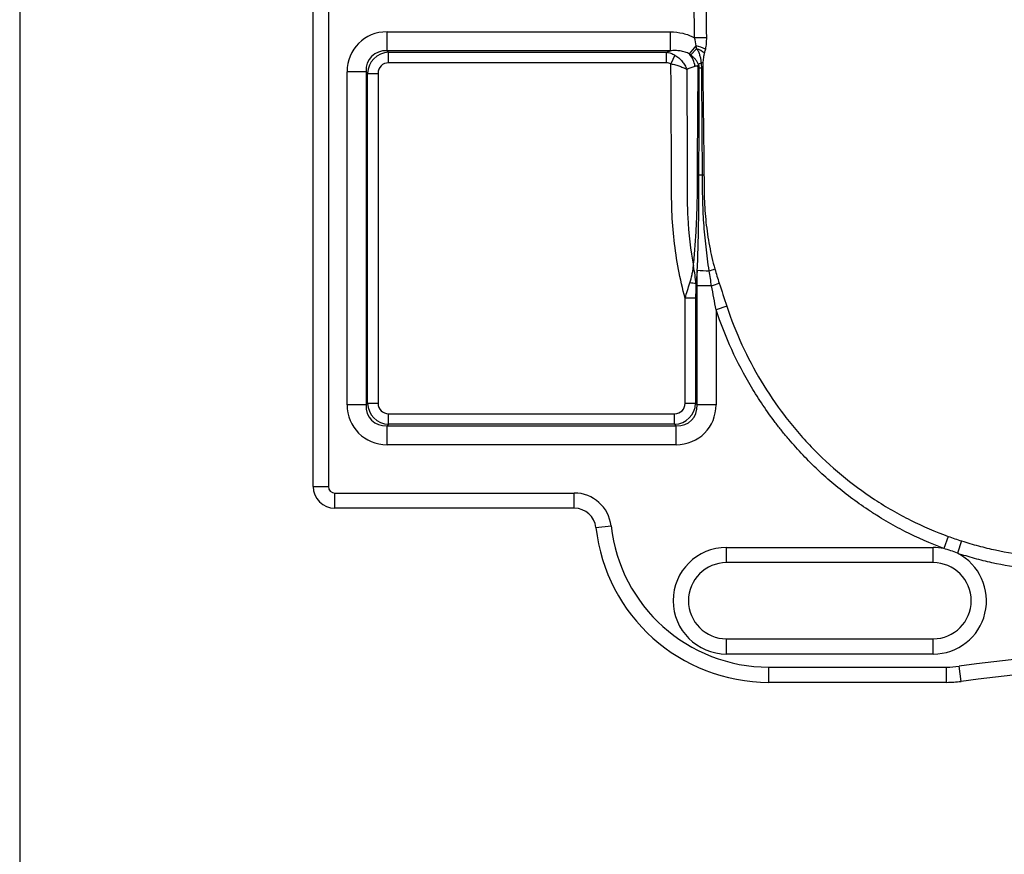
# Model space of a CAD drawing. Header units: millimetres. Extents: x 3 to 415, y 5 to 292.
# Tile 2 of 10: x 3 to 68, y 99 to 154. Entities that reach past the tile are written whole.
import ezdxf

# ---------------------------------------------------------------- set-up
doc = ezdxf.new("R2010")
doc.units = ezdxf.units.MM
doc.layers.add('FORMAT', color=179, linetype='Continuous')

msp = doc.modelspace()

# ---------------------------------------------------------------- linework, layer by layer
at = {"color": 7, "linetype": 'Continuous', "lineweight": 25}
for p, q in [((22.236, 123.035), (22.236, 189.4635)), ((23.236, 189.4635), (23.236, 123.035)), ((27.0855, 152.8787), (45.6968, 152.8787)), ((27.0855, 151.6368), (27.0855, 152.8787)), ((45.6968, 151.6368), (45.6968, 152.8787)), ((46.9559, 151.4266), (47.3936, 151.961)), ((48.0564, 152.4918), (47.2812, 152.4823)), ((45.6968, 151.6368), (27.0855, 151.6368)), ((27.0855, 151.6368), (27.1859, 151.5363)), ((27.1859, 151.5363), (45.43, 151.5363)), ((27.1859, 150.8464), (27.1859, 151.5363)), ((45.43, 150.8464), (45.43, 151.5363)), ((45.9949, 151.3525), (45.7299, 150.7832)), ((47.0316, 151.3673), (47.4179, 151.7654)), ((45.43, 150.8464), (27.1859, 150.8464)), ((24.4637, 128.4008), (24.4637, 150.2569)), ((25.7056, 150.2569), (24.4637, 150.2569)), ((25.7056, 150.2569), (25.7056, 128.4008)), ((25.806, 150.1564), (25.7056, 150.2569)), ((25.806, 128.5013), (25.806, 150.1564)), ((25.806, 150.1564), (26.496, 150.1564)), ((26.496, 150.1564), (26.496, 128.5013)), ((47.803, 143.4927), (47.8992, 143.4941)), ((47.4524, 128.4008), (47.4524, 136.1984)), ((48.4026, 136.1984), (47.4524, 136.1984)), ((47.352, 135.3961), (46.662, 135.3961)), ((46.662, 128.5013), (46.662, 135.3961)), ((47.352, 135.3961), (47.352, 128.5013)), ((49.3975, 134.8695), (48.6943, 134.6366)), ((48.6943, 134.6366), (48.6943, 128.4008)), ((25.7056, 128.4008), (24.4637, 128.4008)), ((25.7056, 128.4008), (25.806, 128.5013)), ((25.806, 128.5013), (26.496, 128.5013)), ((46.662, 128.5013), (47.352, 128.5013)), ((47.352, 128.5013), (47.4524, 128.4008)), ((48.6943, 128.4008), (47.4524, 128.4008)), ((27.1859, 127.1214), (27.1859, 127.8113)), ((27.1859, 127.8113), (45.9721, 127.8113)), ((45.9721, 127.1214), (45.9721, 127.8113)), ((27.1859, 127.1214), (27.0855, 127.0209)), ((27.0855, 125.779), (27.0855, 127.0209)), ((27.0855, 127.0209), (46.0725, 127.0209)), ((45.9721, 127.1214), (27.1859, 127.1214)), ((46.0725, 127.0209), (45.9721, 127.1214)), ((46.0725, 125.779), (46.0725, 127.0209)), ((46.0725, 125.779), (27.0855, 125.779)), ((22.236, 123.035), (23.236, 123.035)), ((23.6645, 122.6064), (39.3831, 122.6064)), ((23.6645, 121.6064), (23.6645, 122.6064)), ((39.3831, 121.6064), (39.3831, 122.6064)), ((39.3831, 121.6064), (23.6645, 121.6064)), ((40.8028, 120.3365), (41.7966, 120.4476)), ((63.9427, 119.7595), (63.6461, 118.9651)), ((49.3788, 119.035), (62.9503, 119.035)), ((49.3788, 118.035), (49.3788, 119.035)), ((62.9503, 118.035), (62.9503, 119.035)), ((64.8175, 119.4607), (64.5503, 118.6478)), ((62.9503, 118.035), (49.3788, 118.035)), ((49.3788, 112.035), (49.3788, 113.035)), ((49.3788, 113.035), (62.9503, 113.035)), ((62.9503, 112.035), (62.9503, 113.035)), ((62.9503, 112.035), (49.3788, 112.035)), ((64.7833, 110.2421), (64.6494, 111.2331)), ((52.1606, 111.1778), (63.8271, 111.1778)), ((52.1606, 110.1778), (52.1606, 111.1778)), ((63.8271, 110.1778), (63.8271, 111.1778)), ((63.8271, 110.1778), (52.1606, 110.1778))]:
    msp.add_line(p, q, dxfattribs=at)
for centre, radius, start, end in [((46.8174, 149.4028), 2.6223, 63.464863, 77.306825), ((45.7002, 150.4009), 1.6214, 7.63517, 39.240142), ((46.7662, 149.9173), 1.9596, 53.6953, 70.575043), ((46.3277, 151.1334), 1.2822, 335.526984, 342.090755), ((48.5495, 149.3166), 1.7398, 118.005943, 125.151962), ((47.2138, 147.7587), 3.1371, 78.75157, 80.483156), ((47.1094, 140.0576), 10.4723, 87.372127, 87.745196), ((48.0829, 178.7996), 28.2851, 269.000666, 269.32889), ((46.5969, 209.38), 58.8749, 271.123818, 271.186783), ((47.1172, 126.8162), 16.6844, 88.4471, 88.777485), ((48.0378, 193.2238), 49.7317, 269.460359, 269.72946), ((48.3195, 144.5927), 7.4024, 263.326264, 269.392671), ((45.7365, 145.4452), 8.6261, 286.878409, 289.479602), ((46.9128, 134.883), 1.5163, 72.599131, 87.829599), ((45.6155, 144.231), 8.5024, 289.134898, 292.690966), ((23.6645, 123.035), 1.4286, 180, 270), ((23.6645, 123.035), 0.4286, 180, 270), ((39.3831, 120.1778), 2.4286, 6.37937, 90), ((39.3831, 120.1778), 1.4286, 6.37937, 90), ((52.1606, 121.6064), 11.4286, 186.37937, 270), ((52.1606, 121.6064), 10.4286, 186.37937, 270), ((49.3788, 115.535), 3.5, 90, 270), ((62.9503, 115.535), 3.5, 78.531936, 90), ((62.9503, 115.535), 3.5, 270, 62.796198), ((49.3788, 115.535), 2.5, 90, 270), ((62.9503, 115.535), 2.5, 270, 90), ((82.9503, -24.2508), 136.7143, 82.307188, 97.692812), ((63.8271, 117.3207), 6.1429, 270, 277.692812), ((82.9503, -24.2508), 135.7143, 82.307188, 97.692812), ((63.8271, 117.3207), 7.1429, 270, 277.692812)]:
    msp.add_arc(centre, radius, start, end, dxfattribs=at)
for centre, major_axis, ratio, start_param, end_param in [((27.2737, 150.0686), (2.0525, -2.0525), 0.9351131, 2.3897132, 3.8934721), ((27.2737, 150.0686), (-1.2023, 1.2023), 0.8401682, 5.5313059, 7.0350647), ((27.2354, 150.1069), (1.0124, -1.0124), 0.9977538, 2.3897132, 3.8934721), ((27.2354, 150.1069), (0.5401, -0.5401), 0.9351131, 2.3897132, 3.8934721), ((27.2737, 128.5891), (2.0525, 2.0525), 0.9351131, 2.3897132, 3.8934721), ((27.2737, 128.5891), (1.2023, 1.2023), 0.8401682, 2.3897132, 3.8934721), ((27.2354, 128.5508), (1.0124, 1.0124), 0.9977538, 2.3897132, 3.8934721), ((27.2354, 128.5508), (0.5401, 0.5401), 0.9351131, 2.3897132, 3.8934721), ((45.9225, 128.5508), (1.0124, -1.0124), 0.9977538, 5.5313059, 7.0350647), ((45.9225, 128.5508), (-0.5401, 0.5401), 0.9351131, 2.3897132, 3.8934721), ((45.8843, 128.5891), (-2.0525, 2.0525), 0.9351131, 2.3897132, 3.8934721), ((45.8843, 128.5891), (-1.2023, 1.2023), 0.8401682, 2.3897132, 3.8934721)]:
    msp.add_ellipse(centre, major_axis=major_axis, ratio=ratio, start_param=start_param, end_param=end_param, dxfattribs=at)
for points, knots in [([(47.2812, 152.4823), (47.2762, 152.8877), (47.2687, 153.4956), (47.2597, 154.205), (47.2558, 154.509), (47.2532, 154.7116), (47.2518, 154.813), (47.2515, 154.9143)], [0, 0, 0, 0, 0.5, 0.75, 0.875, 0.875, 1, 1, 1, 1]), ([(48.0304, 154.9164), (48.0303, 154.8156), (48.0314, 154.7145), (48.0338, 154.5125), (48.0372, 154.2094), (48.0452, 153.5021), (48.0519, 152.8959), (48.0564, 152.4918)], [0, 0, 0, 0, 0.125, 0.125, 0.25, 0.5, 1, 1, 1, 1]), ([(45.6968, 152.8787), (45.9748, 152.8787), (46.2468, 152.8478), (46.6452, 152.7516), (46.7763, 152.711), (46.9703, 152.6357), (47.0345, 152.6081), (47.1599, 152.5486), (47.2212, 152.5166), (47.2812, 152.4823)], [0, 0, 0, 0, 0.5, 0.5, 0.75, 0.75, 0.875, 0.875, 1, 1, 1, 1]), ([(48.0564, 152.4918), (48.0578, 152.3649), (48.0529, 152.2395), (48.0307, 151.9918), (48.0133, 151.8694), (47.9889, 151.7488)], [0, 0, 0, 0, 0.5, 0.5, 1, 1, 1, 1]), ([(45.43, 151.5363), (45.5294, 151.5283), (45.6281, 151.5085), (45.8169, 151.4472), (45.9078, 151.4057), (45.9949, 151.3525)], [0, 0, 0, 0, 0.5, 0.5, 1, 1, 1, 1]), ([(46.9559, 151.4266), (46.8597, 151.4821), (46.7589, 151.5233), (46.6032, 151.5714), (46.5503, 151.5851), (46.4443, 151.6082), (46.3912, 151.6175), (46.2317, 151.64), (46.125, 151.6477), (45.9111, 151.651), (45.8037, 151.6465), (45.6968, 151.6368)], [0, 0, 0, 0, 0.25, 0.25, 0.375, 0.375, 0.5, 0.5, 0.75, 0.75, 1, 1, 1, 1]), ([(45.9949, 151.3525), (46.0395, 151.3252), (46.083, 151.2959), (46.1678, 151.2333), (46.2093, 151.1998), (46.3289, 151.0948), (46.4018, 151.0194), (46.5346, 150.8583), (46.5947, 150.7721), (46.6715, 150.6397), (46.695, 150.5949), (46.7375, 150.5047), (46.7565, 150.4591), (46.773, 150.4139)], [0, 0, 0, 0, 0.125, 0.125, 0.25, 0.25, 0.5, 0.5, 0.75, 0.75, 0.875, 0.875, 1, 1, 1, 1]), ([(47.5478, 150.7391), (47.5361, 150.772), (47.522, 150.8032), (47.4906, 150.863), (47.4734, 150.8915), (47.4185, 150.9741), (47.3775, 151.0257), (47.2885, 151.1267), (47.2404, 151.1762), (47.1396, 151.2728), (47.0868, 151.3202), (47.0316, 151.3673)], [0, 0, 0, 0, 0.125, 0.125, 0.25, 0.25, 0.5, 0.5, 0.75, 0.75, 1, 1, 1, 1]), ([(47.7325, 150.8526), (47.7237, 150.9341), (47.7114, 151.0145), (47.6799, 151.1733), (47.6607, 151.2519), (47.6139, 151.4068), (47.5866, 151.4833), (47.5345, 151.5952), (47.5151, 151.6322), (47.4714, 151.7022), (47.4471, 151.7355), (47.4179, 151.7654)], [0, 0, 0, 0, 0.25, 0.25, 0.5, 0.5, 0.75, 0.75, 0.875, 0.875, 1, 1, 1, 1]), ([(47.9265, 151.4966), (47.9227, 151.4837), (47.9195, 151.4704), (47.9131, 151.4439), (47.9101, 151.4305), (47.9013, 151.3902), (47.8959, 151.3631), (47.8805, 151.2815), (47.8714, 151.2265), (47.8467, 151.0606), (47.8338, 150.9489), (47.8258, 150.8356)], [0, 0, 0, 0, 0.0625, 0.0625, 0.125, 0.125, 0.25, 0.25, 0.5, 0.5, 1, 1, 1, 1]), ([(45.7299, 150.7832), (45.6827, 150.8051), (45.634, 150.8207), (45.5337, 150.8413), (45.4819, 150.8464), (45.43, 150.8464)], [0, 0, 0, 0, 0.5, 0.5, 1, 1, 1, 1]), ([(46.662, 135.3961), (46.3227, 136.6528), (46.0831, 137.9192), (45.8667, 139.8328), (45.8184, 140.473), (45.7881, 141.2762), (45.7835, 141.4369), (45.7789, 141.6783), (45.7778, 141.7588), (45.7762, 141.9199), (45.7759, 142.0005), (45.7741, 142.4034), (45.7725, 142.7257), (45.7586, 145.6265), (45.7447, 148.2048), (45.7299, 150.7832)], [0, 0, 0, 0, 0.25, 0.25, 0.375, 0.375, 0.40625, 0.40625, 0.421875, 0.421875, 0.4375, 0.4375, 0.5, 0.5, 1, 1, 1, 1]), ([(45.7299, 150.7832), (45.7822, 150.7725), (45.8341, 150.761), (45.9368, 150.7364), (45.988, 150.7232), (46.1375, 150.6818), (46.2318, 150.652), (46.3659, 150.6043), (46.4095, 150.5878), (46.4933, 150.554), (46.5331, 150.5369), (46.6086, 150.5024), (46.6443, 150.4849), (46.7117, 150.4497), (46.7435, 150.4318), (46.773, 150.4139)], [0, 0, 0, 0, 0.125, 0.125, 0.25, 0.25, 0.5, 0.5, 0.625, 0.625, 0.75, 0.75, 0.875, 0.875, 1, 1, 1, 1]), ([(47.5896, 150.5188), (47.5897, 150.5575), (47.5858, 150.5953), (47.5713, 150.6692), (47.5606, 150.7049), (47.5478, 150.7391)], [0, 0, 0, 0, 0.5, 0.5, 1, 1, 1, 1]), ([(46.773, 150.4139), (46.7812, 148.2546), (46.7891, 146.0953), (46.7982, 143.3962), (46.7999, 142.8564), (46.8019, 142.2491), (46.8022, 142.1478), (46.8025, 142.0466), (46.8027, 141.9791), (46.8027, 141.9454), (46.8026, 141.7766), (46.8037, 141.6418), (46.8104, 141.2374), (46.8194, 140.9682), (46.8864, 139.6245), (47.0111, 138.5561), (47.2081, 137.4945)], [0, 0, 0, 0, 0.5, 0.5, 0.625, 0.625, 0.640625, 0.6484375, 0.6484375, 0.65625, 0.65625, 0.6875, 0.6875, 0.75, 0.75, 1, 1, 1, 1]), ([(47.4947, 150.6022), (47.4881, 150.6104), (47.4809, 150.6161), (47.4656, 150.625), (47.4577, 150.6282), (47.4339, 150.6351), (47.418, 150.6364), (47.386, 150.6357), (47.37, 150.6336), (47.3384, 150.6267), (47.3227, 150.6221), (47.3072, 150.6163)], [0, 0, 0, 0, 0.125, 0.125, 0.25, 0.25, 0.5, 0.5, 0.75, 0.75, 1, 1, 1, 1]), ([(47.4732, 143.4967), (47.4786, 144.6677), (47.485, 145.8386), (47.5005, 148.1803), (47.5096, 149.3511), (47.5214, 150.5217)], [0, 0, 0, 0, 0.5, 0.5, 1, 1, 1, 1]), ([(47.5214, 150.5217), (47.5216, 150.5377), (47.5189, 150.5534), (47.5093, 150.5807), (47.5025, 150.5925), (47.4947, 150.6022)], [0, 0, 0, 0, 0.5, 0.5, 1, 1, 1, 1]), ([(47.5694, 143.4944), (47.5711, 144.6652), (47.5734, 145.8359), (47.5797, 148.1774), (47.5837, 149.3482), (47.5896, 150.5188)], [0, 0, 0, 0, 0.5, 0.5, 1, 1, 1, 1]), ([(47.803, 143.4927), (47.8011, 143.7793), (47.7991, 144.0659), (47.7972, 144.3526), (47.7893, 145.499), (47.7811, 146.6454), (47.7725, 147.7918), (47.7657, 148.7), (47.7587, 149.6082), (47.7516, 150.5165)], [0, 0, 0, 0, 0.00601885, 0.00601885, 0.00601885, 0.030094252, 0.030094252, 0.030094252, 0.049167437, 0.049167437, 0.049167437, 0.049167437]), ([(47.4592, 137.2404), (47.4853, 137.7559), (47.5033, 138.2723), (47.5314, 139.3095), (47.5415, 139.8303), (47.5569, 140.8734), (47.5622, 141.3961), (47.5664, 142.0512), (47.5672, 142.1823), (47.568, 142.4447), (47.5681, 142.5759), (47.5686, 142.9695), (47.569, 143.232), (47.5694, 143.4944)], [0, 0, 0, 0, 0.25, 0.25, 0.5, 0.5, 0.75, 0.75, 0.8125, 0.8125, 0.875, 0.875, 1, 1, 1, 1]), ([(47.4675, 142.2408), (47.4675, 142.2408), (47.4675, 142.2409), (47.4675, 142.2409), (47.4694, 142.6595), (47.4713, 143.0781), (47.4732, 143.4967)], [-0.00000006, -0.00000006, -0.00000006, -0.00000006, 0, 0, 0, 0.0087921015, 0.0087921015, 0.0087921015, 0.0087921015]), ([(48.241, 137.1907), (48.1646, 137.7122), (48.0947, 138.2345), (47.9758, 139.2817), (47.9267, 139.8066), (47.853, 140.8578), (47.8284, 141.3845), (47.8142, 142.0432), (47.8123, 142.175), (47.8096, 142.4385), (47.809, 142.5703), (47.8064, 142.9656), (47.8047, 143.2292), (47.803, 143.4927)], [0, 0, 0, 0, 0.25, 0.25, 0.5, 0.5, 0.75, 0.75, 0.8125, 0.8125, 0.875, 0.875, 1, 1, 1, 1]), ([(47.8992, 143.4941), (47.9019, 143.2338), (47.9045, 142.9734), (47.9078, 142.6479), (47.9085, 142.5828), (47.9098, 142.4526), (47.9102, 142.3875), (47.9128, 142.1923), (47.916, 142.0621), (47.9376, 141.4118), (47.9747, 140.8919), (48.0596, 140.1162), (48.0929, 139.8582), (48.1693, 139.3435), (48.2125, 139.0867), (48.3572, 138.3203), (48.4736, 137.8138), (48.613, 137.3129)], [0, 0, 0, 0, 0.125, 0.125, 0.15625, 0.15625, 0.1875, 0.1875, 0.25, 0.25, 0.5, 0.5, 0.625, 0.625, 0.75, 0.75, 1, 1, 1, 1]), ([(47.2081, 137.4945), (47.2456, 137.8777), (47.2792, 138.2643), (47.3387, 139.0429), (47.3646, 139.4352), (47.4084, 140.2258), (47.4264, 140.6241), (47.4468, 141.2265), (47.4526, 141.4281), (47.4595, 141.7319), (47.4615, 141.8334), (47.465, 142.0368), (47.4664, 142.139), (47.4675, 142.2408)], [0, 0, 0, 0, 0.25, 0.25, 0.5, 0.5, 0.75, 0.75, 0.875, 0.875, 0.9375, 0.9375, 1, 1, 1, 1]), ([(46.9703, 136.3982), (47.03, 136.5801), (47.0779, 136.7624), (47.1364, 137.037), (47.1536, 137.1286), (47.1839, 137.3116), (47.197, 137.4032), (47.2081, 137.4945)], [0, 0, 0, 0, 0.5, 0.5, 0.75, 0.75, 1, 1, 1, 1]), ([(47.3663, 136.3299), (47.3576, 136.5242), (47.3378, 136.7186), (47.283, 137.1076), (47.2481, 137.3019), (47.2081, 137.4945)], [0, 0, 0, 0, 0.5, 0.5, 1, 1, 1, 1]), ([(46.662, 135.3961), (46.7113, 135.5662), (46.7616, 135.7348), (46.8642, 136.0689), (46.9165, 136.2345), (46.9703, 136.3982)], [0, 0, 0, 0, 0.5, 0.5, 1, 1, 1, 1]), ([(47.3663, 136.3299), (47.3613, 136.1749), (47.3578, 136.0195), (47.3531, 135.7082), (47.352, 135.5523), (47.352, 135.3961)], [0, 0, 0, 0, 0.5, 0.5, 1, 1, 1, 1]), ([(63.6461, 118.9651), (62.7754, 119.2901), (61.9254, 119.6645), (60.6814, 120.2997), (60.2719, 120.5238), (59.6655, 120.8785), (59.4646, 120.9998), (59.0656, 121.2488), (58.8672, 121.3765), (57.8883, 122.0269), (57.1419, 122.5872), (55.7193, 123.7841), (55.043, 124.4207), (54.0811, 125.4327), (53.7693, 125.7796), (53.3148, 126.3144), (53.1655, 126.495), (52.8715, 126.8613), (52.7265, 127.0471), (52.0156, 127.9847), (51.4937, 128.7595), (50.5399, 130.3571), (50.1079, 131.1796), (49.3332, 132.8721), (48.9906, 133.7421), (48.6943, 134.6366)], [0, 0, 0, 0, 0.125, 0.125, 0.1875, 0.1875, 0.21875, 0.21875, 0.25, 0.25, 0.375, 0.375, 0.5, 0.5, 0.5625, 0.5625, 0.59375, 0.59375, 0.625, 0.625, 0.75, 0.75, 0.875, 0.875, 1, 1, 1, 1]), ([(49.3975, 134.8695), (49.684, 134.0023), (50.016, 133.1593), (50.7678, 131.5201), (51.1874, 130.7237), (52.1147, 129.178), (52.6225, 128.4286), (53.3145, 127.5224), (53.4557, 127.3428), (53.7421, 126.9889), (53.8874, 126.8144), (54.33, 126.2979), (54.6337, 125.9631), (55.5704, 124.987), (56.2289, 124.3737), (57.6141, 123.2222), (58.3407, 122.684), (59.2937, 122.0604), (59.4868, 121.9379), (59.8752, 121.6994), (60.0707, 121.5832), (60.661, 121.2438), (61.0595, 121.0297), (62.2697, 120.4234), (63.0964, 120.0674), (63.9427, 119.7595)], [0, 0, 0, 0, 0.125, 0.125, 0.25, 0.25, 0.375, 0.375, 0.40625, 0.40625, 0.4375, 0.4375, 0.5, 0.5, 0.625, 0.625, 0.75, 0.75, 0.78125, 0.78125, 0.8125, 0.8125, 0.875, 0.875, 1, 1, 1, 1]), ([(63.9427, 119.7595), (64.0875, 119.7068), (64.2328, 119.6553), (64.5244, 119.5558), (64.6707, 119.5076), (64.8175, 119.4607)], [0, 0, 0, 0, 0.5, 0.5, 1, 1, 1, 1]), ([(64.8175, 119.4607), (65.182, 119.3443), (65.5501, 119.2366), (66.1077, 119.0885), (66.2945, 119.0414), (66.67, 118.9517), (66.8589, 118.9091), (67.8052, 118.7083), (68.5626, 118.5874), (69.6995, 118.4636), (70.0786, 118.432), (70.5525, 118.4044), (70.6473, 118.3995), (70.837, 118.3909), (70.9318, 118.3874), (71.2162, 118.3763), (72.1644, 118.3397), (73.1126, 118.3058), (75.3884, 118.2315), (76.9057, 118.1912), (79.9406, 118.1362), (81.4582, 118.1215), (84.4937, 118.1219), (86.0117, 118.1369), (89.0479, 118.1925), (90.5661, 118.2331), (92.8437, 118.3078), (93.6029, 118.335), (94.5519, 118.3712), (94.7417, 118.3785), (94.979, 118.3878), (95.0264, 118.3895), (95.1214, 118.3935), (95.2637, 118.3999), (95.4061, 118.4076), (95.8808, 118.4364), (96.2606, 118.4691), (96.8305, 118.5327), (97.0207, 118.5564), (97.3992, 118.6083), (97.5877, 118.6366), (98.1513, 118.7283), (98.5242, 118.7986), (99.6347, 119.0365), (100.3642, 119.2311), (101.083, 119.4607)], [0, 0, 0, 0, 0.03125, 0.03125, 0.046875, 0.046875, 0.0625, 0.0625, 0.125, 0.125, 0.15625, 0.15625, 0.1640625, 0.1640625, 0.171875, 0.171875, 0.1875, 0.25, 0.25, 0.375, 0.375, 0.5, 0.5, 0.625, 0.625, 0.75, 0.75, 0.8125, 0.8125, 0.828125, 0.828125, 0.8320313, 0.8320313, 0.8359375, 0.84375, 0.84375, 0.875, 0.875, 0.890625, 0.890625, 0.90625, 0.90625, 0.9375, 0.9375, 1, 1, 1, 1]), ([(64.5503, 118.6478), (64.4027, 118.7095), (64.2535, 118.7668), (63.9522, 118.8725), (63.7999, 118.921), (63.6461, 118.9651)], [0, 0, 0, 0, 0.5, 0.5, 1, 1, 1, 1]), ([(101.3502, 118.6478), (100.6218, 118.4084), (99.8825, 118.2038), (98.7568, 117.9505), (98.3788, 117.8751), (97.8074, 117.7755), (97.6163, 117.7446), (97.2325, 117.6875), (97.0397, 117.6612), (96.4611, 117.5895), (96.0755, 117.5515), (95.4972, 117.5089), (95.3045, 117.4971), (95.0155, 117.483), (94.9192, 117.479), (94.7265, 117.4707), (93.8595, 117.4336), (92.9925, 117.3991), (90.6807, 117.3149), (89.1397, 117.2694), (86.0579, 117.2069), (84.5171, 117.1901), (81.4361, 117.1897), (79.8958, 117.2062), (76.8156, 117.2679), (75.2757, 117.3132), (72.966, 117.3969), (72.1961, 117.4274), (71.33, 117.4641), (71.2338, 117.4682), (71.0413, 117.4764), (70.9451, 117.4804), (70.6564, 117.4937), (70.464, 117.505), (69.8868, 117.546), (69.5022, 117.5829), (68.3485, 117.7225), (67.5799, 117.854), (66.6198, 118.068), (66.4283, 118.1132), (66.0477, 118.2081), (65.8583, 118.2578), (65.2929, 118.4136), (64.9198, 118.5263), (64.5503, 118.6478)], [0, 0, 0, 0, 0.0625, 0.0625, 0.09375, 0.09375, 0.109375, 0.109375, 0.125, 0.125, 0.15625, 0.15625, 0.171875, 0.171875, 0.1796875, 0.1796875, 0.1875, 0.25, 0.25, 0.375, 0.375, 0.5, 0.5, 0.625, 0.625, 0.75, 0.75, 0.8125, 0.8125, 0.8203125, 0.8203125, 0.828125, 0.828125, 0.84375, 0.84375, 0.875, 0.875, 0.9375, 0.9375, 0.953125, 0.953125, 0.96875, 0.96875, 1, 1, 1, 1])]:
    msp.add_open_spline(points, degree=3, knots=knots, dxfattribs=at)
for points in [[(47.3936, 151.961), (47.3692, 152.1357), (47.3324, 152.3097), (47.2812, 152.4823)], [(47.4179, 151.7654), (47.4114, 151.8303), (47.4033, 151.8955), (47.3936, 151.961)], [(45.43, 151.5363), (45.5182, 151.5699), (45.6071, 151.6034), (45.6968, 151.6368)], [(47.0316, 151.3673), (47.0072, 151.3882), (46.982, 151.4079), (46.9559, 151.4266)], [(47.9889, 151.7488), (47.9714, 151.6626), (47.9507, 151.5785), (47.9265, 151.4966)], [(47.7516, 150.5165), (47.7507, 150.629), (47.7445, 150.741), (47.7325, 150.8526)], [(47.8258, 150.8356), (47.8183, 150.73), (47.8148, 150.6241), (47.8163, 150.5178)], [(47.3072, 150.6163), (47.1261, 150.5495), (46.948, 150.482), (46.773, 150.4139)], [(47.8163, 150.5178), (47.8474, 148.1766), (47.875, 145.8354), (47.8992, 143.4941)], [(47.4592, 137.2404), (47.4305, 136.9334), (47.3995, 136.6299), (47.3663, 136.3299)], [(47.4524, 136.1984), (47.4524, 136.546), (47.4549, 136.8933), (47.4592, 137.2404)], [(48.4026, 136.1984), (48.3437, 136.5282), (48.29, 136.859), (48.241, 137.1907)], [(48.613, 137.3129), (48.6997, 137.0017), (48.7936, 136.693), (48.8954, 136.3867)], [(48.6943, 134.6366), (48.5972, 135.1575), (48.5003, 135.6781), (48.4026, 136.1984)], [(48.8954, 136.3867), (49.0632, 135.8819), (49.2301, 135.376), (49.3975, 134.8695)]]:
    msp.add_open_spline(points, degree=3, dxfattribs=at)
at = {"layer": 'FORMAT'}
msp.add_line((2.9641, 292.2451), (2.9641, 5.4475), dxfattribs=at)

doc.saveas('drawing.dxf')
